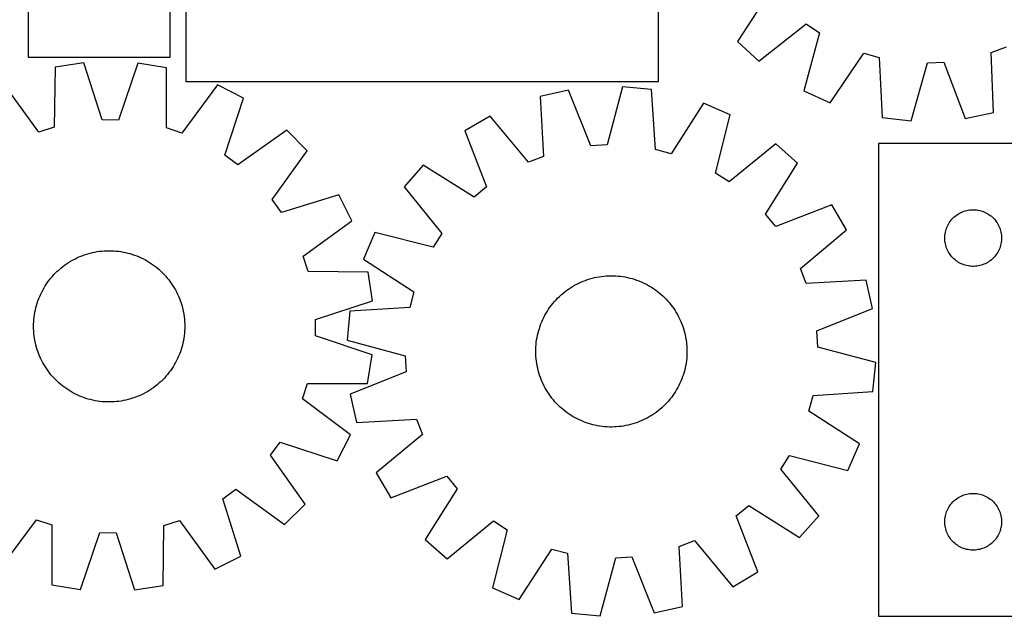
# Model space of a CAD drawing. Header units: millimetres. Extents: x 7 to 1493, y 7 to 2993.
# Tile 7 of 15: x 350 to 871, y 2116 to 2431. Entities that reach past the tile are written whole.
import ezdxf

# ---------------------------------------------------------------- set-up
doc = ezdxf.new("R2010")
doc.units = ezdxf.units.MM
doc.layers.add('CUT', color=7, linetype='CONTINUOUS', true_color=0x000000)

msp = doc.modelspace()

# ---------------------------------------------------------------- linework, layer by layer
at = {"layer": 'CUT'}
for p, q in [((354.620077, 2711.365514), (354.620077, 2411.365514)), ((688.046051, 2398.365512), (688.046051, 2698.365512)), ((429.620077, 2411.365514), (429.620077, 2611.365514)), ((438.046051, 2498.365512), (438.046051, 2398.365512)), ((747.185193, 2446.170047), (729.799225, 2419.586163)), ((741.142836, 2409.191307), (766.110934, 2428.827214)), ((766.110934, 2428.827214), (773.260878, 2424.094597)), ((773.260878, 2424.094597), (764.940712, 2393.439261)), ((729.799225, 2419.586163), (741.142836, 2409.191307)), ((778.941314, 2387.058535), (796.619557, 2413.448958)), ((796.619557, 2413.448958), (804.882018, 2411.157426)), ((864.108231, 2413.742299), (872.139631, 2416.744962)), ((865.318134, 2382.000987), (864.108231, 2413.742299)), ((354.620077, 2411.365514), (429.620077, 2411.365514)), ((383.990085, 2408.314119), (368.779345, 2405.9981)), ((393.79189, 2378.099895), (383.990085, 2408.314119)), ((412.528422, 2408.143513), (402.36608, 2378.048637)), ((427.710385, 2405.645801), (412.528422, 2408.143513)), ((804.882018, 2411.157426), (806.442088, 2379.431396)), ((821.729206, 2377.689389), (830.387125, 2408.251051)), ((830.387125, 2408.251051), (838.953314, 2408.624914)), ((838.953314, 2408.624914), (850.240912, 2378.933756)), ((368.779345, 2405.9981), (368.414212, 2374.235836)), ((427.695747, 2373.881442), (427.710385, 2405.645801)), ((360.243832, 2371.635014), (341.585053, 2397.341525)), ((454.799236, 2396.664713), (435.834447, 2371.183122)), ((438.046051, 2398.365512), (688.046051, 2398.365512)), ((468.466305, 2389.597764), (454.799236, 2396.664713)), ((640.521718, 2393.882159), (625.497374, 2390.565587)), ((652.299615, 2364.382059), (640.521718, 2393.882159)), ((669.008898, 2395.598666), (660.858436, 2364.897774)), ((684.322775, 2394.110135), (669.008898, 2395.598666)), ((686.408188, 2362.414303), (684.322775, 2394.110135)), ((764.940712, 2393.439261), (778.941314, 2387.058535)), ((458.636657, 2359.392586), (468.466305, 2389.597764)), ((625.497374, 2390.565587), (627.232921, 2358.848673)), ((711.946123, 2386.939607), (694.707475, 2360.259956)), ((726.050504, 2380.791683), (711.946123, 2386.939607)), ((718.239299, 2350.002726), (726.050504, 2380.791683)), ((850.240912, 2378.933756), (865.318134, 2382.000987)), ((402.36608, 2378.048637), (393.79189, 2378.099895)), ((598.934886, 2380.13007), (585.670763, 2372.333045)), ((619.252364, 2355.713378), (598.934886, 2380.13007)), ((806.442088, 2379.431396), (821.729206, 2377.689389)), ((368.414212, 2374.235836), (360.243832, 2371.635014)), ((435.834447, 2371.183122), (427.695747, 2373.881442)), ((491.454026, 2372.685327), (465.543194, 2354.311335)), ((502.268373, 2361.740902), (491.454026, 2372.685327)), ((585.670763, 2372.333045), (597.122431, 2342.704781)), ((750.106054, 2365.436021), (725.46666, 2345.3892)), ((761.620304, 2355.230504), (750.106054, 2365.436021)), ((904.55185, 2365.648696), (804.55185, 2365.648696)), ((804.55185, 2365.648696), (804.55185, 2115.648696)), ((483.585908, 2336.051599), (502.268373, 2361.740902)), ((660.858436, 2364.897774), (652.299615, 2364.382059)), ((694.707475, 2360.259956), (686.408188, 2362.414303)), ((465.543194, 2354.311335), (458.636657, 2359.392586)), ((627.232921, 2358.848673), (619.252364, 2355.713378)), ((744.677097, 2328.362261), (761.620304, 2355.230504)), ((563.633087, 2354.200018), (553.42757, 2342.685768)), ((590.50133, 2337.25681), (563.633087, 2354.200018)), ((725.46666, 2345.3892), (718.239299, 2350.002726)), ((553.42757, 2342.685768), (573.474391, 2318.046374)), ((597.122431, 2342.704781), (590.50133, 2337.25681)), ((488.584223, 2329.084805), (483.585908, 2336.051599)), ((518.904764, 2338.552622), (488.584223, 2329.084805)), ((525.807806, 2324.802038), (518.904764, 2338.552622)), ((779.753332, 2333.192828), (750.125067, 2321.74116)), ((787.550356, 2319.928705), (779.753332, 2333.192828)), ((846.829958, 2328.508415), (847.502199, 2328.888878)), ((847.502199, 2328.888878), (848.193134, 2329.23423)), ((848.193134, 2329.23423), (848.900932, 2329.543555)), ((848.900932, 2329.543555), (849.623714, 2329.816034)), ((849.623714, 2329.816034), (850.359566, 2330.050944)), ((850.359566, 2330.050944), (851.106534, 2330.247661)), ((851.106534, 2330.247661), (851.862639, 2330.405665)), ((851.862639, 2330.405665), (852.625875, 2330.524536)), ((852.625875, 2330.524536), (853.394218, 2330.603959)), ((853.394218, 2330.603959), (854.165631, 2330.643723)), ((854.165631, 2330.643723), (854.938069, 2330.643723)), ((854.938069, 2330.643723), (855.709482, 2330.603959)), ((855.709482, 2330.603959), (856.477825, 2330.524536)), ((856.477825, 2330.524536), (857.241061, 2330.405665)), ((857.241061, 2330.405665), (857.997166, 2330.247661)), ((857.997166, 2330.247661), (858.744135, 2330.050944)), ((858.744135, 2330.050944), (859.479986, 2329.816034)), ((859.479986, 2329.816034), (860.202768, 2329.543555)), ((860.202768, 2329.543555), (860.910566, 2329.23423)), ((860.910566, 2329.23423), (861.601501, 2328.888878)), ((861.601501, 2328.888878), (862.273742, 2328.508415)), ((500.101295, 2306.143259), (525.807806, 2324.802038)), ((750.125067, 2321.74116), (744.677097, 2328.362261)), ((841.497571, 2323.036917), (841.895217, 2323.699139)), ((841.895217, 2323.699139), (842.326425, 2324.340012)), ((842.326425, 2324.340012), (842.790053, 2324.957838)), ((842.790053, 2324.957838), (843.284871, 2325.550977)), ((843.284871, 2325.550977), (843.809567, 2326.117858)), ((843.809567, 2326.117858), (844.36275, 2326.656976)), ((844.36275, 2326.656976), (844.942952, 2327.166902)), ((844.942952, 2327.166902), (845.548636, 2327.646284)), ((845.548636, 2327.646284), (846.178194, 2328.093851)), ((846.178194, 2328.093851), (846.829958, 2328.508415)), ((862.273742, 2328.508415), (862.925506, 2328.093851)), ((862.925506, 2328.093851), (863.555064, 2327.646284)), ((863.555064, 2327.646284), (864.160748, 2327.166902)), ((864.160748, 2327.166902), (864.74095, 2326.656976)), ((864.74095, 2326.656976), (865.294133, 2326.117858)), ((865.294133, 2326.117858), (865.818829, 2325.550977)), ((865.818829, 2325.550977), (866.313647, 2324.957838)), ((866.313647, 2324.957838), (866.777275, 2324.340012)), ((866.777275, 2324.340012), (867.208483, 2323.699139)), ((867.208483, 2323.699139), (867.606129, 2323.036917)), ((538.071909, 2318.630218), (531.923984, 2304.525836)), ((568.860865, 2310.819013), (538.071909, 2318.630218)), ((763.133664, 2299.611227), (787.550356, 2319.928705)), ((839.730532, 2317.957054), (839.869015, 2318.716977)), ((839.869015, 2318.716977), (840.046434, 2319.468762)), ((840.046434, 2319.468762), (840.262319, 2320.210418)), ((840.262319, 2320.210418), (840.516098, 2320.939977)), ((840.516098, 2320.939977), (840.807096, 2321.655504)), ((840.807096, 2321.655504), (841.134544, 2322.355103)), ((841.134544, 2322.355103), (841.497571, 2323.036917)), ((867.606129, 2323.036917), (867.969156, 2322.355103)), ((867.969156, 2322.355103), (868.296604, 2321.655504)), ((868.296604, 2321.655504), (868.587602, 2320.939977)), ((868.587602, 2320.939977), (868.841381, 2320.210418)), ((868.841381, 2320.210418), (869.057266, 2319.468762)), ((869.057266, 2319.468762), (869.234685, 2318.716977)), ((869.234685, 2318.716977), (869.373168, 2317.957054)), ((573.474391, 2318.046374), (568.860865, 2310.819013)), ((839.55185, 2315.648696), (839.571739, 2316.420877)), ((839.571739, 2314.876514), (839.55185, 2315.648696)), ((839.571739, 2316.420877), (839.631352, 2317.191011)), ((839.631352, 2314.106381), (839.571739, 2314.876514)), ((839.631352, 2317.191011), (839.730532, 2317.957054)), ((839.730532, 2313.340337), (839.631352, 2314.106381)), ((839.869015, 2312.580415), (839.730532, 2313.340337)), ((869.373168, 2313.340337), (869.234685, 2312.580415)), ((869.373168, 2317.957054), (869.472348, 2317.191011)), ((869.472348, 2314.106381), (869.373168, 2313.340337)), ((869.472348, 2317.191011), (869.531961, 2316.420877)), ((869.531961, 2314.876514), (869.472348, 2314.106381)), ((869.531961, 2316.420877), (869.55185, 2315.648696)), ((869.55185, 2315.648696), (869.531961, 2314.876514)), ((387.406429, 2307.685002), (388.627743, 2307.980638)), ((388.627743, 2307.980638), (389.85774, 2308.237765)), ((389.85774, 2308.237765), (391.095206, 2308.456131)), ((391.095206, 2308.456131), (392.338921, 2308.635519)), ((392.338921, 2308.635519), (393.587657, 2308.775752)), ((393.587657, 2308.775752), (394.840182, 2308.876692)), ((394.840182, 2308.876692), (396.095259, 2308.93824)), ((396.095259, 2308.93824), (397.35165, 2308.960334)), ((397.35165, 2308.960334), (398.608115, 2308.942954)), ((398.608115, 2308.942954), (399.863414, 2308.886115)), ((399.863414, 2308.886115), (401.116309, 2308.789875)), ((401.116309, 2308.789875), (402.365562, 2308.654328)), ((402.365562, 2308.654328), (403.609941, 2308.479607)), ((403.609941, 2308.479607), (404.848218, 2308.265886)), ((404.848218, 2308.265886), (406.079171, 2308.013375)), ((406.079171, 2308.013375), (407.301585, 2307.722324)), ((407.301585, 2307.722324), (408.514254, 2307.393019)), ((840.046434, 2311.828629), (839.869015, 2312.580415)), ((840.262319, 2311.086973), (840.046434, 2311.828629)), ((840.516098, 2310.357414), (840.262319, 2311.086973)), ((840.807096, 2309.641887), (840.516098, 2310.357414)), ((841.134544, 2308.942289), (840.807096, 2309.641887)), ((841.497571, 2308.260475), (841.134544, 2308.942289)), ((841.895217, 2307.598253), (841.497571, 2308.260475)), ((867.606129, 2308.260475), (867.208483, 2307.598253)), ((867.969156, 2308.942289), (867.606129, 2308.260475)), ((868.296604, 2309.641887), (867.969156, 2308.942289)), ((868.587602, 2310.357414), (868.296604, 2309.641887)), ((868.841381, 2311.086973), (868.587602, 2310.357414)), ((869.057266, 2311.828629), (868.841381, 2311.086973)), ((869.234685, 2312.580415), (869.057266, 2311.828629)), ((374.88133, 2302.001393), (375.930297, 2302.693256)), ((375.930297, 2302.693256), (377.000478, 2303.351829)), ((377.000478, 2303.351829), (378.090818, 2303.976461)), ((378.090818, 2303.976461), (379.20024, 2304.566537)), ((379.20024, 2304.566537), (380.32765, 2305.121474)), ((380.32765, 2305.121474), (381.471934, 2305.640725)), ((381.471934, 2305.640725), (382.631963, 2306.123776)), ((382.631963, 2306.123776), (383.806593, 2306.570152)), ((383.806593, 2306.570152), (384.994664, 2306.979411)), ((384.994664, 2306.979411), (386.195005, 2307.35115)), ((386.195005, 2307.35115), (387.406429, 2307.685002)), ((408.514254, 2307.393019), (409.71598, 2307.025786)), ((409.71598, 2307.025786), (410.905579, 2306.620987)), ((410.905579, 2306.620987), (412.081875, 2306.179021)), ((412.081875, 2306.179021), (413.243709, 2305.700326)), ((413.243709, 2305.700326), (414.389933, 2305.185372)), ((414.389933, 2305.185372), (415.519416, 2304.634669)), ((415.519416, 2304.634669), (416.631044, 2304.048759)), ((416.631044, 2304.048759), (417.72372, 2303.428222)), ((417.72372, 2303.428222), (418.796365, 2302.773669)), ((418.796365, 2302.773669), (419.847921, 2302.085746)), ((502.702117, 2297.972879), (500.101295, 2306.143259)), ((531.923984, 2304.525836), (558.603635, 2287.287189)), ((842.326425, 2306.957379), (841.895217, 2307.598253)), ((842.790053, 2306.339553), (842.326425, 2306.957379)), ((843.284871, 2305.746414), (842.790053, 2306.339553)), ((843.809567, 2305.179533), (843.284871, 2305.746414)), ((844.36275, 2304.640415), (843.809567, 2305.179533)), ((844.942952, 2304.130489), (844.36275, 2304.640415)), ((845.548636, 2303.651107), (844.942952, 2304.130489)), ((846.178194, 2303.20354), (845.548636, 2303.651107)), ((846.829958, 2302.788976), (846.178194, 2303.20354)), ((847.502199, 2302.408514), (846.829958, 2302.788976)), ((862.273742, 2302.788976), (861.601501, 2302.408514)), ((862.925506, 2303.20354), (862.273742, 2302.788976)), ((863.555064, 2303.651107), (862.925506, 2303.20354)), ((864.160748, 2304.130489), (863.555064, 2303.651107)), ((864.74095, 2304.640415), (864.160748, 2304.130489)), ((865.294133, 2305.179533), (864.74095, 2304.640415)), ((865.818829, 2305.746414), (865.294133, 2305.179533)), ((866.313647, 2306.339553), (865.818829, 2305.746414)), ((866.777275, 2306.957379), (866.313647, 2306.339553)), ((867.208483, 2307.598253), (866.777275, 2306.957379)), ((369.089406, 2297.191568), (369.990151, 2298.067733)), ((369.990151, 2298.067733), (370.917973, 2298.915173)), ((370.917973, 2298.915173), (371.871955, 2299.733051)), ((371.871955, 2299.733051), (372.851157, 2300.52056)), ((372.851157, 2300.52056), (373.854612, 2301.276923)), ((373.854612, 2301.276923), (374.88133, 2302.001393)), ((419.847921, 2302.085746), (420.877349, 2301.365133)), ((420.877349, 2301.365133), (421.883635, 2300.61254)), ((421.883635, 2300.61254), (422.865784, 2299.82871)), ((422.865784, 2299.82871), (423.822829, 2299.014417)), ((423.822829, 2299.014417), (424.753823, 2298.170464)), ((424.753823, 2298.170464), (425.657849, 2297.297685)), ((425.657849, 2297.297685), (426.534014, 2296.39694)), ((534.464381, 2297.607746), (502.702117, 2297.972879)), ((536.7804, 2282.397006), (534.464381, 2297.607746)), ((766.26896, 2291.63067), (763.133664, 2299.611227)), ((848.193134, 2302.063162), (847.502199, 2302.408514)), ((848.900932, 2301.753836), (848.193134, 2302.063162)), ((849.623714, 2301.481357), (848.900932, 2301.753836)), ((850.359566, 2301.246448), (849.623714, 2301.481357)), ((851.106534, 2301.04973), (850.359566, 2301.246448)), ((851.862639, 2300.891726), (851.106534, 2301.04973)), ((852.625875, 2300.772856), (851.862639, 2300.891726)), ((853.394218, 2300.693433), (852.625875, 2300.772856)), ((854.165631, 2300.653669), (853.394218, 2300.693433)), ((854.938069, 2300.653669), (854.165631, 2300.653669)), ((855.709482, 2300.693433), (854.938069, 2300.653669)), ((856.477825, 2300.772856), (855.709482, 2300.693433)), ((857.241061, 2300.891726), (856.477825, 2300.772856)), ((857.997166, 2301.04973), (857.241061, 2300.891726)), ((858.744135, 2301.246448), (857.997166, 2301.04973)), ((859.479986, 2301.481357), (858.744135, 2301.246448)), ((860.202768, 2301.753836), (859.479986, 2301.481357)), ((860.910566, 2302.063162), (860.202768, 2301.753836)), ((861.601501, 2302.408514), (860.910566, 2302.063162)), ((364.301345, 2291.38164), (365.021958, 2292.411068)), ((365.021958, 2292.411068), (365.774551, 2293.417354)), ((365.774551, 2293.417354), (366.558381, 2294.399503)), ((366.558381, 2294.399503), (367.372674, 2295.356548)), ((367.372674, 2295.356548), (368.216626, 2296.287542)), ((368.216626, 2296.287542), (369.089406, 2297.191568)), ((426.534014, 2296.39694), (427.381454, 2295.469118)), ((427.381454, 2295.469118), (428.199332, 2294.515136)), ((428.199332, 2294.515136), (428.986841, 2293.535934)), ((428.986841, 2293.535934), (429.743204, 2292.532479)), ((429.743204, 2292.532479), (430.467674, 2291.505761)), ((645.922622, 2291.825601), (647.065171, 2292.348658)), ((647.065171, 2292.348658), (648.223586, 2292.835568)), ((648.223586, 2292.835568), (649.396724, 2293.285852)), ((649.396724, 2293.285852), (650.583426, 2293.699064)), ((650.583426, 2293.699064), (651.782523, 2294.074797)), ((651.782523, 2294.074797), (652.992829, 2294.412679)), ((652.992829, 2294.412679), (654.213152, 2294.712379)), ((654.213152, 2294.712379), (655.442286, 2294.973599)), ((655.442286, 2294.973599), (656.679019, 2295.196083)), ((656.679019, 2295.196083), (657.922129, 2295.37961)), ((657.922129, 2295.37961), (659.170392, 2295.523999)), ((659.170392, 2295.523999), (660.422573, 2295.629109)), ((660.422573, 2295.629109), (661.677439, 2295.694834)), ((661.677439, 2295.694834), (662.933749, 2295.721111)), ((662.933749, 2295.721111), (664.190265, 2295.707913)), ((664.190265, 2295.707913), (665.445747, 2295.655253)), ((665.445747, 2295.655253), (666.698955, 2295.563184)), ((666.698955, 2295.563184), (667.948652, 2295.431796)), ((667.948652, 2295.431796), (669.193606, 2295.261219)), ((669.193606, 2295.261219), (670.432588, 2295.051621)), ((670.432588, 2295.051621), (671.664375, 2294.803209)), ((671.664375, 2294.803209), (672.887751, 2294.516229)), ((672.887751, 2294.516229), (674.101509, 2294.190963)), ((674.101509, 2294.190963), (675.304451, 2293.827732)), ((675.304451, 2293.827732), (676.495391, 2293.426895)), ((676.495391, 2293.426895), (677.673152, 2292.988848)), ((677.673152, 2292.988848), (678.836572, 2292.514022)), ((678.836572, 2292.514022), (679.984504, 2292.002887)), ((797.985874, 2293.366217), (766.26896, 2291.63067)), ((801.302445, 2278.341873), (797.985874, 2293.366217)), ((361.201719, 2285.923652), (361.752422, 2287.053135)), ((361.752422, 2287.053135), (362.338332, 2288.164763)), ((362.338332, 2288.164763), (362.958869, 2289.257439)), ((362.958869, 2289.257439), (363.613422, 2290.330084)), ((363.613422, 2290.330084), (364.301345, 2291.38164)), ((430.467674, 2291.505761), (431.159537, 2290.456794)), ((431.159537, 2290.456794), (431.81811, 2289.386612)), ((431.81811, 2289.386612), (432.442743, 2288.296272)), ((432.442743, 2288.296272), (433.032819, 2287.18685)), ((433.032819, 2287.18685), (433.587756, 2286.059441)), ((558.603635, 2287.287189), (556.449289, 2278.987902)), ((637.484912, 2286.40906), (638.461487, 2287.199824)), ((638.461487, 2287.199824), (639.462418, 2287.959523)), ((639.462418, 2287.959523), (640.486719, 2288.687407)), ((640.486719, 2288.687407), (641.533377, 2289.382758)), ((641.533377, 2289.382758), (642.60136, 2290.04489)), ((642.60136, 2290.04489), (643.689615, 2290.673149)), ((643.689615, 2290.673149), (644.797067, 2291.266915)), ((644.797067, 2291.266915), (645.922622, 2291.825601)), ((679.984504, 2292.002887), (681.115815, 2291.455947)), ((681.115815, 2291.455947), (682.229387, 2290.873741)), ((682.229387, 2290.873741), (683.324122, 2290.256844)), ((683.324122, 2290.256844), (684.39894, 2289.605866)), ((684.39894, 2289.605866), (685.45278, 2288.921447)), ((685.45278, 2288.921447), (686.484602, 2288.204265)), ((686.484602, 2288.204265), (687.493387, 2287.455026)), ((687.493387, 2287.455026), (688.47814, 2286.67447)), ((359.361305, 2281.249699), (359.766104, 2282.439298)), ((359.766104, 2282.439298), (360.208069, 2283.615594)), ((360.208069, 2283.615594), (360.686765, 2284.777428)), ((360.686765, 2284.777428), (361.201719, 2285.923652)), ((433.587756, 2286.059441), (434.107006, 2284.915157)), ((434.107006, 2284.915157), (434.590057, 2283.755128)), ((434.590057, 2283.755128), (435.036433, 2282.580498)), ((435.036433, 2282.580498), (435.445692, 2281.392426)), ((506.566176, 2272.595201), (536.7804, 2282.397006)), ((632.189122, 2281.057854), (633.000224, 2282.017603)), ((633.000224, 2282.017603), (633.841073, 2282.951402)), ((633.841073, 2282.951402), (634.710838, 2283.858328)), ((634.710838, 2283.858328), (635.608662, 2284.737487)), ((635.608662, 2284.737487), (636.533657, 2285.588011)), ((636.533657, 2285.588011), (637.484912, 2286.40906)), ((688.47814, 2286.67447), (689.43789, 2285.863367)), ((689.43789, 2285.863367), (690.371688, 2285.022518)), ((690.371688, 2285.022518), (691.278615, 2284.152753)), ((691.278615, 2284.152753), (692.157773, 2283.254929)), ((692.157773, 2283.254929), (693.008297, 2282.329934)), ((693.008297, 2282.329934), (693.829346, 2281.378679)), ((358.121205, 2276.381937), (358.373716, 2277.61289)), ((358.373716, 2277.61289), (358.664767, 2278.835304)), ((358.664767, 2278.835304), (358.994072, 2280.047973)), ((358.994072, 2280.047973), (359.361305, 2281.249699)), ((435.445692, 2281.392426), (435.817431, 2280.192086)), ((435.817431, 2280.192086), (436.151284, 2278.980661)), ((436.151284, 2278.980661), (436.446919, 2277.759348)), ((436.446919, 2277.759348), (436.704046, 2276.529351)), ((436.704046, 2276.529351), (436.922412, 2275.291885)), ((524.753456, 2276.902488), (523.264926, 2261.588612)), ((556.449289, 2278.987902), (524.753456, 2276.902488)), ((628.606747, 2275.903836), (629.257726, 2276.978654)), ((629.257726, 2276.978654), (629.942144, 2278.032493)), ((629.942144, 2278.032493), (630.659327, 2279.064315)), ((630.659327, 2279.064315), (631.408566, 2280.0731)), ((631.408566, 2280.0731), (632.189122, 2281.057854)), ((693.829346, 2281.378679), (694.62011, 2280.402105)), ((694.62011, 2280.402105), (695.379809, 2279.401173)), ((695.379809, 2279.401173), (696.107694, 2278.376873)), ((696.107694, 2278.376873), (696.803045, 2277.330214)), ((696.803045, 2277.330214), (697.465176, 2276.262231)), ((771.802346, 2266.563976), (801.302445, 2278.341873)), ((357.444137, 2270.141834), (357.500976, 2271.397133)), ((357.500976, 2271.397133), (357.597216, 2272.650028)), ((357.597216, 2272.650028), (357.732763, 2273.899281)), ((357.732763, 2273.899281), (357.907484, 2275.14366)), ((357.907484, 2275.14366), (358.121205, 2276.381937)), ((436.922412, 2275.291885), (437.1018, 2274.04817)), ((437.1018, 2274.04817), (437.242033, 2272.799434)), ((437.242033, 2272.799434), (437.342973, 2271.546909)), ((437.342973, 2271.546909), (437.404521, 2270.291832)), ((506.514918, 2264.02101), (506.566176, 2272.595201)), ((625.874743, 2270.252865), (626.349569, 2271.416286)), ((626.349569, 2271.416286), (626.860704, 2272.564218)), ((626.860704, 2272.564218), (627.407644, 2273.695528)), ((627.407644, 2273.695528), (627.98985, 2274.8091)), ((627.98985, 2274.8091), (628.606747, 2275.903836)), ((697.465176, 2276.262231), (698.093435, 2275.173976)), ((698.093435, 2275.173976), (698.687201, 2274.066525)), ((698.687201, 2274.066525), (699.245888, 2272.940969)), ((699.245888, 2272.940969), (699.768945, 2271.79842)), ((699.768945, 2271.79842), (700.255855, 2270.640005)), ((357.426756, 2268.885369), (357.444137, 2270.141834)), ((357.448851, 2267.628978), (357.426756, 2268.885369)), ((357.510399, 2266.3739), (357.448851, 2267.628978)), ((357.611339, 2265.121376), (357.510399, 2266.3739)), ((437.352396, 2266.523676), (437.256156, 2265.270782)), ((437.409235, 2267.778976), (437.352396, 2266.523676)), ((437.404521, 2270.291832), (437.426616, 2269.035441)), ((437.426616, 2269.035441), (437.409235, 2267.778976)), ((624.347362, 2265.467464), (624.672629, 2266.681222)), ((624.672629, 2266.681222), (625.035859, 2267.884165)), ((625.035859, 2267.884165), (625.436696, 2269.075104)), ((625.436696, 2269.075104), (625.874743, 2270.252865)), ((700.255855, 2270.640005), (700.706138, 2269.466867)), ((700.706138, 2269.466867), (701.11935, 2268.280165)), ((701.11935, 2268.280165), (701.495083, 2267.081069)), ((701.495083, 2267.081069), (701.832966, 2265.870762)), ((772.318061, 2258.005156), (771.802346, 2266.563976)), ((357.751572, 2263.87264), (357.611339, 2265.121376)), ((357.93096, 2262.628925), (357.751572, 2263.87264)), ((358.149325, 2261.391458), (357.93096, 2262.628925)), ((358.406453, 2260.161462), (358.149325, 2261.391458)), ((436.732167, 2261.538872), (436.479656, 2260.307919)), ((436.945888, 2262.777149), (436.732167, 2261.538872)), ((437.120609, 2264.021529), (436.945888, 2262.777149)), ((437.256156, 2265.270782), (437.120609, 2264.021529)), ((536.609794, 2253.858668), (506.514918, 2264.02101)), ((523.264926, 2261.588612), (553.965817, 2253.438149)), ((623.431795, 2260.528366), (623.602372, 2261.77332)), ((623.602372, 2261.77332), (623.81197, 2263.012302)), ((623.81197, 2263.012302), (624.060382, 2264.244088)), ((624.060382, 2264.244088), (624.347362, 2265.467464)), ((701.832966, 2265.870762), (702.132665, 2264.65044)), ((702.132665, 2264.65044), (702.393886, 2263.421305)), ((702.393886, 2263.421305), (702.616369, 2262.184573)), ((702.616369, 2262.184573), (702.799896, 2260.941462)), ((702.799896, 2260.941462), (702.944286, 2259.6932)), ((358.702088, 2258.940148), (358.406453, 2260.161462)), ((359.03594, 2257.728724), (358.702088, 2258.940148)), ((359.40768, 2256.528383), (359.03594, 2257.728724)), ((359.816939, 2255.340312), (359.40768, 2256.528383)), ((435.492067, 2256.67111), (435.087268, 2255.481512)), ((435.8593, 2257.872837), (435.492067, 2256.67111)), ((436.188605, 2259.085505), (435.8593, 2257.872837)), ((436.479656, 2260.307919), (436.188605, 2259.085505)), ((623.142481, 2255.513463), (623.155679, 2256.769979)), ((623.155679, 2256.769979), (623.208338, 2258.02546)), ((623.208338, 2258.02546), (623.300407, 2259.278668)), ((623.300407, 2259.278668), (623.431795, 2260.528366)), ((702.944286, 2259.6932), (703.049395, 2258.441018)), ((703.049395, 2258.441018), (703.11512, 2257.186153)), ((703.11512, 2257.186153), (703.141397, 2255.929842)), ((703.141397, 2255.929842), (703.128199, 2254.673326)), ((803.018952, 2249.854693), (772.318061, 2258.005156)), ((360.263315, 2254.165682), (359.816939, 2255.340312)), ((360.746366, 2253.005652), (360.263315, 2254.165682)), ((361.265616, 2251.861368), (360.746366, 2253.005652)), ((361.820553, 2250.733959), (361.265616, 2251.861368)), ((362.410629, 2249.624537), (361.820553, 2250.733959)), ((433.10095, 2250.867674), (432.51504, 2249.756046)), ((433.651653, 2251.997158), (433.10095, 2250.867674)), ((434.166607, 2253.143382), (433.651653, 2251.997158)), ((434.645303, 2254.305215), (434.166607, 2253.143382)), ((435.087268, 2255.481512), (434.645303, 2254.305215)), ((534.112082, 2238.676706), (536.609794, 2253.858668)), ((553.965817, 2253.438149), (554.481532, 2244.879329)), ((623.168757, 2254.257152), (623.142481, 2255.513463)), ((623.234483, 2253.002287), (623.168757, 2254.257152)), ((623.339592, 2251.750105), (623.234483, 2253.002287)), ((623.483981, 2250.501843), (623.339592, 2251.750105)), ((623.667508, 2249.258732), (623.483981, 2250.501843)), ((702.852082, 2250.914939), (702.681505, 2249.669985)), ((702.98347, 2252.164637), (702.852082, 2250.914939)), ((703.07554, 2253.417844), (702.98347, 2252.164637)), ((703.128199, 2254.673326), (703.07554, 2253.417844)), ((363.035262, 2248.534197), (362.410629, 2249.624537)), ((363.693835, 2247.464016), (363.035262, 2248.534197)), ((364.385698, 2246.415048), (363.693835, 2247.464016)), ((365.110168, 2245.388331), (364.385698, 2246.415048)), ((365.866531, 2244.384876), (365.110168, 2245.388331)), ((429.831414, 2245.509742), (429.078821, 2244.503456)), ((430.552027, 2246.53917), (429.831414, 2245.509742)), ((431.23995, 2247.590726), (430.552027, 2246.53917)), ((431.894503, 2248.663371), (431.23995, 2247.590726)), ((432.51504, 2249.756046), (431.894503, 2248.663371)), ((623.889992, 2248.021999), (623.667508, 2249.258732)), ((624.151212, 2246.792865), (623.889992, 2248.021999)), ((624.450912, 2245.572543), (624.151212, 2246.792865)), ((624.788795, 2244.362236), (624.450912, 2245.572543)), ((701.936515, 2245.975841), (701.611249, 2244.762082)), ((702.223496, 2247.199217), (701.936515, 2245.975841)), ((702.471907, 2248.431003), (702.223496, 2247.199217)), ((702.681505, 2249.669985), (702.471907, 2248.431003)), ((801.530422, 2234.540816), (803.018952, 2249.854693)), ((366.65404, 2243.405674), (365.866531, 2244.384876)), ((367.471918, 2242.451691), (366.65404, 2243.405674)), ((368.319358, 2241.52387), (367.471918, 2242.451691)), ((369.195523, 2240.623125), (368.319358, 2241.52387)), ((370.099549, 2239.750345), (369.195523, 2240.623125)), ((425.763966, 2240.729242), (424.863221, 2239.853077)), ((426.636745, 2241.633268), (425.763966, 2240.729242)), ((427.480698, 2242.564262), (426.636745, 2241.633268)), ((428.294991, 2243.521306), (427.480698, 2242.564262)), ((429.078821, 2244.503456), (428.294991, 2243.521306)), ((554.481532, 2244.879329), (524.981432, 2233.101432)), ((625.164528, 2243.16314), (624.788795, 2244.362236)), ((625.57774, 2241.976438), (625.164528, 2243.16314)), ((626.028023, 2240.8033), (625.57774, 2241.976438)), ((626.514933, 2239.644885), (626.028023, 2240.8033)), ((699.934309, 2240.027019), (699.423173, 2238.879087)), ((700.409134, 2241.19044), (699.934309, 2240.027019)), ((700.847182, 2242.368201), (700.409134, 2241.19044)), ((701.248018, 2243.55914), (700.847182, 2242.368201)), ((701.611249, 2244.762082), (701.248018, 2243.55914)), ((371.030543, 2238.906393), (370.099549, 2239.750345)), ((371.987587, 2238.0921), (371.030543, 2238.906393)), ((372.969737, 2237.30827), (371.987587, 2238.0921)), ((373.976023, 2236.555677), (372.969737, 2237.30827)), ((375.005451, 2235.835064), (373.976023, 2236.555677)), ((376.057007, 2235.147141), (375.005451, 2235.835064)), ((377.129652, 2234.492588), (376.057007, 2235.147141)), ((418.923075, 2235.227554), (417.852893, 2234.568981)), ((419.972042, 2235.919417), (418.923075, 2235.227554)), ((420.99876, 2236.643887), (419.972042, 2235.919417)), ((422.002215, 2237.40025), (420.99876, 2236.643887)), ((422.981417, 2238.187759), (422.002215, 2237.40025)), ((423.935399, 2239.005637), (422.981417, 2238.187759)), ((424.863221, 2239.853077), (423.935399, 2239.005637)), ((499.649403, 2230.552644), (502.347723, 2238.691344)), ((502.347723, 2238.691344), (534.112082, 2238.676706)), ((627.03799, 2238.502336), (626.514933, 2239.644885)), ((627.596677, 2237.37678), (627.03799, 2238.502336)), ((628.190442, 2236.269329), (627.596677, 2237.37678)), ((628.818701, 2235.181074), (628.190442, 2236.269329)), ((629.480833, 2234.113091), (628.818701, 2235.181074)), ((697.677131, 2235.539469), (697.026152, 2234.464651)), ((698.294027, 2236.634204), (697.677131, 2235.539469)), ((698.876233, 2237.747777), (698.294027, 2236.634204)), ((699.423173, 2238.879087), (698.876233, 2237.747777)), ((378.222327, 2233.87205), (377.129652, 2234.492588)), ((379.333956, 2233.286141), (378.222327, 2233.87205)), ((380.463439, 2232.735438), (379.333956, 2233.286141)), ((381.609663, 2232.220484), (380.463439, 2232.735438)), ((382.771496, 2231.741788), (381.609663, 2232.220484)), ((383.947793, 2231.299823), (382.771496, 2231.741788)), ((385.137391, 2230.895024), (383.947793, 2231.299823)), ((386.339118, 2230.527791), (385.137391, 2230.895024)), ((387.551787, 2230.198486), (386.339118, 2230.527791)), ((388.774201, 2229.907434), (387.551787, 2230.198486)), ((390.005154, 2229.654924), (388.774201, 2229.907434)), ((391.243431, 2229.441202), (390.005154, 2229.654924)), ((404.995632, 2229.683044), (403.758166, 2229.464679)), ((406.225629, 2229.940172), (404.995632, 2229.683044)), ((407.446943, 2230.235807), (406.225629, 2229.940172)), ((408.658367, 2230.569659), (407.446943, 2230.235807)), ((409.858707, 2230.941398), (408.658367, 2230.569659)), ((411.046779, 2231.350658), (409.858707, 2230.941398)), ((412.221409, 2231.797033), (411.046779, 2231.350658)), ((413.381438, 2232.280085), (412.221409, 2231.797033)), ((414.525722, 2232.799335), (413.381438, 2232.280085)), ((415.653132, 2233.354272), (414.525722, 2232.799335)), ((416.762554, 2233.944348), (415.653132, 2233.354272)), ((417.852893, 2234.568981), (416.762554, 2233.944348)), ((525.130995, 2211.587854), (499.649403, 2230.552644)), ((524.981432, 2233.101432), (528.298004, 2218.077088)), ((630.176184, 2233.066432), (629.480833, 2234.113091)), ((630.904068, 2232.042132), (630.176184, 2233.066432)), ((631.663767, 2231.0412), (630.904068, 2232.042132)), ((632.454532, 2230.064625), (631.663767, 2231.0412)), ((633.275581, 2229.113371), (632.454532, 2230.064625)), ((694.094756, 2230.385451), (693.283653, 2229.425701)), ((694.875312, 2231.370204), (694.094756, 2230.385451)), ((695.624551, 2232.37899), (694.875312, 2231.370204)), ((696.341734, 2233.410811), (695.624551, 2232.37899)), ((697.026152, 2234.464651), (696.341734, 2233.410811)), ((767.680242, 2224.156116), (769.834589, 2232.455403)), ((769.834589, 2232.455403), (801.530422, 2234.540816)), ((392.48781, 2229.266482), (391.243431, 2229.441202)), ((393.737063, 2229.130935), (392.48781, 2229.266482)), ((394.989958, 2229.034694), (393.737063, 2229.130935)), ((396.245257, 2228.977856), (394.989958, 2229.034694)), ((397.501722, 2228.960475), (396.245257, 2228.977856)), ((398.758113, 2228.98257), (397.501722, 2228.960475)), ((400.01319, 2229.044117), (398.758113, 2228.98257)), ((401.265715, 2229.145058), (400.01319, 2229.044117)), ((402.514451, 2229.285291), (401.265715, 2229.145058)), ((403.758166, 2229.464679), (402.514451, 2229.285291)), ((634.126104, 2228.188375), (633.275581, 2229.113371)), ((635.005263, 2227.290552), (634.126104, 2228.188375)), ((635.912189, 2226.420787), (635.005263, 2227.290552)), ((636.845988, 2225.579938), (635.912189, 2226.420787)), ((637.805737, 2224.768835), (636.845988, 2225.579938)), ((638.790491, 2223.988279), (637.805737, 2224.768835)), ((688.798966, 2225.034245), (687.822391, 2224.243481)), ((689.75022, 2225.855294), (688.798966, 2225.034245)), ((690.675216, 2226.705818), (689.75022, 2225.855294)), ((691.573039, 2227.584977), (690.675216, 2226.705818)), ((692.442805, 2228.491903), (691.573039, 2227.584977)), ((693.283653, 2229.425701), (692.442805, 2228.491903)), ((528.298004, 2218.077088), (560.014918, 2219.812635)), ((560.014918, 2219.812635), (563.150213, 2211.832077)), ((639.799276, 2223.23904), (638.790491, 2223.988279)), ((640.831098, 2222.521858), (639.799276, 2223.23904)), ((641.884938, 2221.837439), (640.831098, 2222.521858)), ((642.959755, 2221.186461), (641.884938, 2221.837439)), ((644.054491, 2220.569564), (642.959755, 2221.186461)), ((645.168063, 2219.987358), (644.054491, 2220.569564)), ((646.299373, 2219.440418), (645.168063, 2219.987358)), ((647.447305, 2218.929283), (646.299373, 2219.440418)), ((680.361255, 2219.617703), (679.218706, 2219.094647)), ((681.486811, 2220.17639), (680.361255, 2219.617703)), ((682.594263, 2220.770156), (681.486811, 2220.17639)), ((683.682517, 2221.398415), (682.594263, 2220.770156)), ((684.750501, 2222.060546), (683.682517, 2221.398415)), ((685.797159, 2222.755897), (684.750501, 2222.060546)), ((686.821459, 2223.483782), (685.797159, 2222.755897)), ((687.822391, 2224.243481), (686.821459, 2223.483782)), ((794.359893, 2206.917469), (767.680242, 2224.156116)), ((648.610726, 2218.454457), (647.447305, 2218.929283)), ((649.788487, 2218.01641), (648.610726, 2218.454457)), ((650.979427, 2217.615573), (649.788487, 2218.01641)), ((652.182369, 2217.252342), (650.979427, 2217.615573)), ((653.396127, 2216.927076), (652.182369, 2217.252342)), ((654.619503, 2216.640096), (653.396127, 2216.927076)), ((655.85129, 2216.391684), (654.619503, 2216.640096)), ((657.090271, 2216.182086), (655.85129, 2216.391684)), ((658.335225, 2216.011509), (657.090271, 2216.182086)), ((659.584923, 2215.880121), (658.335225, 2216.011509)), ((660.838131, 2215.788052), (659.584923, 2215.880121)), ((662.093612, 2215.735392), (660.838131, 2215.788052)), ((663.350128, 2215.722194), (662.093612, 2215.735392)), ((664.606439, 2215.748471), (663.350128, 2215.722194)), ((665.861304, 2215.814196), (664.606439, 2215.748471)), ((667.113486, 2215.919306), (665.861304, 2215.814196)), ((668.361748, 2216.063695), (667.113486, 2215.919306)), ((669.604859, 2216.247222), (668.361748, 2216.063695)), ((670.841592, 2216.469705), (669.604859, 2216.247222)), ((672.070726, 2216.730926), (670.841592, 2216.469705)), ((673.291048, 2217.030625), (672.070726, 2216.730926)), ((674.501355, 2217.368508), (673.291048, 2217.030625)), ((675.700451, 2217.744241), (674.501355, 2217.368508)), ((676.887154, 2218.157453), (675.700451, 2217.744241)), ((678.060291, 2218.607736), (676.887154, 2218.157453)), ((679.218706, 2219.094647), (678.060291, 2218.607736)), ((518.064045, 2197.920785), (525.130995, 2211.587854)), ((563.150213, 2211.832077), (538.733521, 2191.514599)), ((482.777616, 2200.843897), (487.858868, 2207.750434)), ((487.858868, 2207.750434), (518.064045, 2197.920785)), ((788.211969, 2192.813087), (794.359893, 2206.917469)), ((501.151608, 2174.933065), (482.777616, 2200.843897)), ((752.809486, 2193.396931), (757.423013, 2200.624292)), ((757.423013, 2200.624292), (788.211969, 2192.813087)), ((772.856307, 2168.757537), (752.809486, 2193.396931)), ((538.733521, 2191.514599), (546.530546, 2178.250477)), ((546.530546, 2178.250477), (576.15881, 2189.702145)), ((576.15881, 2189.702145), (581.606781, 2183.081044)), ((457.551086, 2177.802868), (464.51788, 2182.801182)), ((464.51788, 2182.801182), (490.207183, 2164.118718)), ((581.606781, 2183.081044), (564.663573, 2156.212801)), ((467.018903, 2147.482327), (457.551086, 2177.802868)), ((844.942952, 2177.166902), (845.548636, 2177.646284)), ((845.548636, 2177.646284), (846.178194, 2178.093851)), ((846.178194, 2178.093851), (846.829958, 2178.508415)), ((846.829958, 2178.508415), (847.502199, 2178.888878)), ((847.502199, 2178.888878), (848.193134, 2179.23423)), ((848.193134, 2179.23423), (848.900932, 2179.543555)), ((848.900932, 2179.543555), (849.623714, 2179.816034)), ((849.623714, 2179.816034), (850.359566, 2180.050944)), ((850.359566, 2180.050944), (851.106534, 2180.247661)), ((851.106534, 2180.247661), (851.862639, 2180.405665)), ((851.862639, 2180.405665), (852.625875, 2180.524536)), ((852.625875, 2180.524536), (853.394218, 2180.603959)), ((853.394218, 2180.603959), (854.165631, 2180.643723)), ((854.165631, 2180.643723), (854.938069, 2180.643723)), ((854.938069, 2180.643723), (855.709482, 2180.603959)), ((855.709482, 2180.603959), (856.477825, 2180.524536)), ((856.477825, 2180.524536), (857.241061, 2180.405665)), ((857.241061, 2180.405665), (857.997166, 2180.247661)), ((857.997166, 2180.247661), (858.744135, 2180.050944)), ((858.744135, 2180.050944), (859.479986, 2179.816034)), ((859.479986, 2179.816034), (860.202768, 2179.543555)), ((860.202768, 2179.543555), (860.910566, 2179.23423)), ((860.910566, 2179.23423), (861.601501, 2178.888878)), ((861.601501, 2178.888878), (862.273742, 2178.508415)), ((862.273742, 2178.508415), (862.925506, 2178.093851)), ((862.925506, 2178.093851), (863.555064, 2177.646284)), ((863.555064, 2177.646284), (864.160748, 2177.166902)), ((490.207183, 2164.118718), (501.151608, 2174.933065)), ((729.161446, 2168.738524), (735.782548, 2174.186495)), ((735.782548, 2174.186495), (762.65079, 2157.243287)), ((840.807096, 2171.655504), (841.134544, 2172.355103)), ((841.134544, 2172.355103), (841.497571, 2173.036917)), ((841.497571, 2173.036917), (841.895217, 2173.699139)), ((841.895217, 2173.699139), (842.326425, 2174.340012)), ((842.326425, 2174.340012), (842.790053, 2174.957838)), ((842.790053, 2174.957838), (843.284871, 2175.550977)), ((843.284871, 2175.550977), (843.809567, 2176.117858)), ((843.809567, 2176.117858), (844.36275, 2176.656976)), ((844.36275, 2176.656976), (844.942952, 2177.166902)), ((864.160748, 2177.166902), (864.74095, 2176.656976)), ((864.74095, 2176.656976), (865.294133, 2176.117858)), ((865.294133, 2176.117858), (865.818829, 2175.550977)), ((865.818829, 2175.550977), (866.313647, 2174.957838)), ((866.313647, 2174.957838), (866.777275, 2174.340012)), ((866.777275, 2174.340012), (867.208483, 2173.699139)), ((867.208483, 2173.699139), (867.606129, 2173.036917)), ((867.606129, 2173.036917), (867.969156, 2172.355103)), ((867.969156, 2172.355103), (868.296604, 2171.655504)), ((740.613115, 2139.11026), (729.161446, 2168.738524)), ((762.65079, 2157.243287), (772.856307, 2168.757537)), ((839.571739, 2166.420877), (839.631352, 2167.191011)), ((839.631352, 2167.191011), (839.730532, 2167.957054)), ((839.730532, 2167.957054), (839.869015, 2168.716977)), ((839.869015, 2168.716977), (840.046434, 2169.468762)), ((840.046434, 2169.468762), (840.262319, 2170.210418)), ((840.262319, 2170.210418), (840.516098, 2170.939977)), ((840.516098, 2170.939977), (840.807096, 2171.655504)), ((868.296604, 2171.655504), (868.587602, 2170.939977)), ((868.587602, 2170.939977), (868.841381, 2170.210418)), ((868.841381, 2170.210418), (869.057266, 2169.468762)), ((869.057266, 2169.468762), (869.234685, 2168.716977)), ((869.234685, 2168.716977), (869.373168, 2167.957054)), ((869.373168, 2167.957054), (869.472348, 2167.191011)), ((869.472348, 2167.191011), (869.531961, 2166.420877)), ((340.054135, 2141.256096), (359.018925, 2166.737688)), ((359.018925, 2166.737688), (367.157625, 2164.039368)), ((367.157625, 2164.039368), (367.142987, 2132.275008)), ((426.074027, 2131.92271), (426.43916, 2163.684974)), ((426.43916, 2163.684974), (434.60954, 2166.285796)), ((434.60954, 2166.285796), (453.268319, 2140.579285)), ((576.177824, 2146.007284), (600.817217, 2166.054105)), ((600.817217, 2166.054105), (608.044578, 2161.440579)), ((839.55185, 2165.648696), (839.571739, 2166.420877)), ((839.571739, 2164.876514), (839.55185, 2165.648696)), ((839.631352, 2164.106381), (839.571739, 2164.876514)), ((839.730532, 2163.340337), (839.631352, 2164.106381)), ((839.869015, 2162.580415), (839.730532, 2163.340337)), ((840.046434, 2161.828629), (839.869015, 2162.580415)), ((869.234685, 2162.580415), (869.057266, 2161.828629)), ((869.373168, 2163.340337), (869.234685, 2162.580415)), ((869.472348, 2164.106381), (869.373168, 2163.340337)), ((869.531961, 2164.876514), (869.472348, 2164.106381)), ((869.531961, 2166.420877), (869.55185, 2165.648696)), ((869.55185, 2165.648696), (869.531961, 2164.876514)), ((382.32495, 2129.777297), (392.487292, 2159.872173)), ((392.487292, 2159.872173), (401.061482, 2159.820915)), ((401.061482, 2159.820915), (410.863287, 2129.60669)), ((608.044578, 2161.440579), (600.233374, 2130.651622)), ((840.262319, 2161.086973), (840.046434, 2161.828629)), ((840.516098, 2160.357414), (840.262319, 2161.086973)), ((840.807096, 2159.641887), (840.516098, 2160.357414)), ((841.134544, 2158.942289), (840.807096, 2159.641887)), ((841.497571, 2158.260475), (841.134544, 2158.942289)), ((841.895217, 2157.598253), (841.497571, 2158.260475)), ((842.326425, 2156.957379), (841.895217, 2157.598253)), ((842.790053, 2156.339553), (842.326425, 2156.957379)), ((866.777275, 2156.957379), (866.313647, 2156.339553)), ((867.208483, 2157.598253), (866.777275, 2156.957379)), ((867.606129, 2158.260475), (867.208483, 2157.598253)), ((867.969156, 2158.942289), (867.606129, 2158.260475)), ((868.296604, 2159.641887), (867.969156, 2158.942289)), ((868.587602, 2160.357414), (868.296604, 2159.641887)), ((868.841381, 2161.086973), (868.587602, 2160.357414)), ((869.057266, 2161.828629), (868.841381, 2161.086973)), ((564.663573, 2156.212801), (576.177824, 2146.007284)), ((699.050957, 2152.594632), (707.031514, 2155.729927)), ((700.786503, 2120.877718), (699.050957, 2152.594632)), ((707.031514, 2155.729927), (727.348992, 2131.313235)), ((843.284871, 2155.746414), (842.790053, 2156.339553)), ((843.809567, 2155.179533), (843.284871, 2155.746414)), ((844.36275, 2154.640415), (843.809567, 2155.179533)), ((844.942952, 2154.130489), (844.36275, 2154.640415)), ((845.548636, 2153.651107), (844.942952, 2154.130489)), ((846.178194, 2153.20354), (845.548636, 2153.651107)), ((846.829958, 2152.788976), (846.178194, 2153.20354)), ((847.502199, 2152.408514), (846.829958, 2152.788976)), ((848.193134, 2152.063162), (847.502199, 2152.408514)), ((848.900932, 2151.753836), (848.193134, 2152.063162)), ((849.623714, 2151.481357), (848.900932, 2151.753836)), ((850.359566, 2151.246448), (849.623714, 2151.481357)), ((859.479986, 2151.481357), (858.744135, 2151.246448)), ((860.202768, 2151.753836), (859.479986, 2151.481357)), ((860.910566, 2152.063162), (860.202768, 2151.753836)), ((861.601501, 2152.408514), (860.910566, 2152.063162)), ((862.273742, 2152.788976), (861.601501, 2152.408514)), ((862.925506, 2153.20354), (862.273742, 2152.788976)), ((863.555064, 2153.651107), (862.925506, 2153.20354)), ((864.160748, 2154.130489), (863.555064, 2153.651107)), ((864.74095, 2154.640415), (864.160748, 2154.130489)), ((865.294133, 2155.179533), (864.74095, 2154.640415)), ((865.818829, 2155.746414), (865.294133, 2155.179533)), ((866.313647, 2156.339553), (865.818829, 2155.746414)), ((453.268319, 2140.579285), (467.018903, 2147.482327)), ((614.337755, 2124.503698), (631.576402, 2151.183349)), ((631.576402, 2151.183349), (639.875689, 2149.029002)), ((639.875689, 2149.029002), (641.961103, 2117.33317)), ((657.27498, 2115.844639), (665.425442, 2146.54553)), ((665.425442, 2146.54553), (673.984263, 2147.061246)), ((673.984263, 2147.061246), (685.76216, 2117.561146)), ((851.106534, 2151.04973), (850.359566, 2151.246448)), ((851.862639, 2150.891726), (851.106534, 2151.04973)), ((852.625875, 2150.772856), (851.862639, 2150.891726)), ((853.394218, 2150.693433), (852.625875, 2150.772856)), ((854.165631, 2150.653669), (853.394218, 2150.693433)), ((854.938069, 2150.653669), (854.165631, 2150.653669)), ((855.709482, 2150.693433), (854.938069, 2150.653669)), ((856.477825, 2150.772856), (855.709482, 2150.693433)), ((857.241061, 2150.891726), (856.477825, 2150.772856)), ((857.997166, 2151.04973), (857.241061, 2150.891726)), ((858.744135, 2151.246448), (857.997166, 2151.04973)), ((727.348992, 2131.313235), (740.613115, 2139.11026)), ((367.142987, 2132.275008), (382.32495, 2129.777297)), ((410.863287, 2129.60669), (426.074027, 2131.92271)), ((600.233374, 2130.651622), (614.337755, 2124.503698)), ((685.76216, 2117.561146), (700.786503, 2120.877718)), ((641.961103, 2117.33317), (657.27498, 2115.844639)), ((804.55185, 2115.648696), (1104.55185, 2115.648696))]:
    msp.add_line(p, q, dxfattribs=at)

doc.saveas('drawing.dxf')
